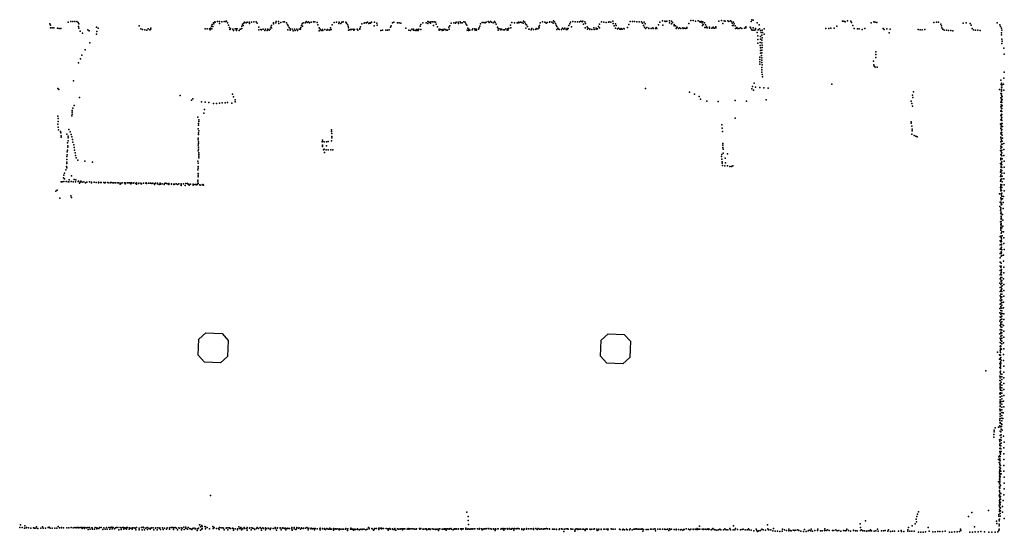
# Model space of a CAD drawing. Header units: millimetres. Extents: x -7648 to 12522, y 5832 to 17633.
# Tile 4 of 4: x 2444 to 12522, y 12366 to 17618. Entities that reach past the tile are written whole.
import ezdxf

# ---------------------------------------------------------------- set-up
doc = ezdxf.new("R2010")
doc.units = ezdxf.units.MM
doc.layers.add('P', color=9, linetype='Continuous')
doc.layers.add('PANOS', color=10, linetype='Continuous')

msp = doc.modelspace()

# ---------------------------------------------------------------- linework, layer by layer
at = {"layer": 'P'}
for p in [(2752, 17577), (2760, 17563), (2776, 17536), (2941, 17592), (2969, 17601), (2987, 17598), (3009, 17600), (3028, 17598), (3042, 17590), (3046, 17548), (3049, 17574), (3231, 17540), (3667, 17554), (4407, 17552), (4415, 17569), (4421, 17548), (4427, 17584), (4432, 17574), (4443, 17596), (4446, 17592), (4467, 17600), (4490, 17598), (4490, 17580), (4513, 17596), (4537, 17598), (4549, 17600), (4561, 17602), (4572, 17585), (4582, 17562), (4592, 17539), (4718, 17553), (4724, 17571), (4732, 17560), (4737, 17583), (4746, 17591), (4761, 17584), (4771, 17594), (4794, 17594), (4796, 17578), (4818, 17593), (4842, 17597), (4865, 17597), (4875, 17582), (4893, 17541), (5014, 17541), (5021, 17558), (5041, 17577), (5042, 17584), (5065, 17585), (5069, 17600), (5093, 17598), (5095, 17580), (5116, 17590), (5141, 17595), (5153, 17595), (5176, 17584), (5184, 17570), (5193, 17554), (5201, 17538), (5323, 17539), (5327, 17558), (5334, 17574), (5339, 17551), (5346, 17585), (5365, 17587), (5377, 17598), (5388, 17588), (5401, 17595), (5411, 17587), (5426, 17593), (5452, 17596), (5465, 17596), (5489, 17588), (5494, 17564), (5626, 17536), (5642, 17565), (5663, 17588), (5687, 17593), (5712, 17578), (5713, 17591), (5732, 17578), (5740, 17591), (5754, 17595), (5781, 17594), (5789, 17582), (5798, 17569), (5805, 17553), (5933, 17543), (5945, 17576), (5969, 17582), (5975, 17585), (5993, 17586), (6003, 17594), (6016, 17580), (6029, 17587), (6033, 17582), (6046, 17593), (6072, 17554), (6074, 17592), (6099, 17583), (6103, 17562), (6239, 17541), (6246, 17555), (6260, 17584), (6273, 17591), (6311, 17584), (6327, 17586), (6346, 17582), (6544, 17551), (6549, 17570), (6570, 17587), (6603, 17585), (6621, 17579), (6622, 17599), (6634, 17592), (6650, 17583), (6653, 17596), (6670, 17596), (6678, 17560), (6687, 17596), (6701, 17591), (6706, 17573), (6719, 17544), (6836, 17542), (6845, 17556), (6861, 17581), (6887, 17587), (6903, 17582), (6912, 17592), (6931, 17593), (6934, 17580), (6952, 17596), (6959, 17586), (6973, 17587), (6989, 17597), (7003, 17591), (7011, 17577), (7019, 17563), (7155, 17552), (7159, 17575), (7179, 17590), (7193, 17590), (7210, 17586), (7220, 17591), (7240, 17598), (7248, 17588), (7263, 17601), (7273, 17591), (7289, 17585), (7303, 17601), (7312, 17588), (7320, 17573), (7333, 17541), (7466, 17561), (7483, 17589), (7509, 17586), (7535, 17585), (7547, 17586), (7548, 17593), (7560, 17588), (7571, 17594), (7585, 17590), (7599, 17583), (7602, 17603), (7614, 17593), (7622, 17577), (7630, 17564), (7640, 17549), (7757, 17544), (7765, 17558), (7771, 17585), (7794, 17595), (7819, 17593), (7834, 17581), (7844, 17590), (7868, 17593), (7871, 17595), (7892, 17594), (7906, 17583), (7907, 17606), (7919, 17595), (7928, 17579), (7935, 17563), (7943, 17547), (8065, 17559), (8074, 17576), (8083, 17593), (8093, 17546), (8106, 17600), (8130, 17595), (8154, 17597), (8175, 17596), (8188, 17602), (8201, 17595), (8208, 17603), (8215, 17573), (8228, 17596), (8231, 17536), (8237, 17580), (8251, 17546), (8368, 17549), (8377, 17536), (8378, 17572), (8400, 17595), (8424, 17592), (8447, 17589), (8470, 17592), (8477, 17595), (8494, 17594), (8516, 17604), (8518, 17579), (8529, 17556), (8542, 17577), (8548, 17558), (8666, 17537), (8679, 17570), (8692, 17598), (8715, 17600), (8738, 17599), (8762, 17597), (8785, 17597), (8809, 17597), (8819, 17583), (8828, 17560), (8836, 17591), (8839, 17542), (8845, 17574), (8863, 17539), (8924, 17536), (8958, 17537), (8981, 17564), (8997, 17594), (9022, 17605), (9028, 17562), (9046, 17604), (9057, 17598), (9069, 17603), (9094, 17606), (9095, 17586), (9115, 17576), (9117, 17604), (9127, 17590), (9142, 17570), (9144, 17565), (9144, 17554), (9155, 17555), (9169, 17541), (9172, 17540), (9199, 17536), (9274, 17538), (9294, 17580), (9313, 17608), (9338, 17608), (9361, 17602), (9388, 17607), (9404, 17601), (9409, 17594), (9422, 17600), (9431, 17584), (9432, 17560), (9435, 17597), (9439, 17569), (9455, 17585), (9456, 17538), (9462, 17564), (9472, 17538), (9475, 17547), (9506, 17542), (9542, 17540), (9569, 17543), (9601, 17602), (9629, 17610), (9642, 17578), (9653, 17606), (9666, 17604), (9693, 17607), (9702, 17600), (9719, 17605), (9729, 17599), (9737, 17583), (9741, 17560), (9748, 17558), (9749, 17594), (9757, 17574), (9767, 17554), (9785, 17539), (9821, 17536), (9875, 17543), (9922, 17541), (9931, 17600), (9937, 17618), (9950, 17613), (9993, 17587), (10014, 17566), (10809, 17550), (10865, 17604), (10881, 17603), (10893, 17596), (10918, 17605), (10951, 17603), (10959, 17590), (10972, 17558), (11158, 17587), (11185, 17596), (11199, 17591), (11216, 17588), (11800, 17590), (11827, 17594), (11850, 17594), (11874, 17572), (11880, 17554), (12101, 17581), (12132, 17587), (12174, 17579), (12182, 17563), (12448, 17587), (12477, 17564), (12484, 17547), (2761, 17534), (2793, 17533), (2830, 17530), (2848, 17529), (2866, 17527), (3051, 17530), (3064, 17500), (3088, 17480), (3141, 17514), (3154, 17505), (3229, 17470), (3233, 17497), (3246, 17532), (3684, 17523), (3702, 17518), (3725, 17515), (3745, 17511), (3760, 17523), (3776, 17514), (3782, 17519), (3787, 17531), (4341, 17524), (4364, 17524), (4387, 17525), (4393, 17515), (4402, 17532), (4409, 17525), (4594, 17517), (4602, 17523), (4625, 17521), (4634, 17507), (4648, 17524), (4660, 17525), (4663, 17507), (4671, 17524), (4690, 17507), (4701, 17520), (4705, 17520), (4717, 17527), (4892, 17515), (4913, 17517), (4918, 17515), (4936, 17522), (4952, 17507), (4960, 17520), (4977, 17507), (4983, 17520), (4998, 17511), (5007, 17522), (5021, 17534), (5189, 17513), (5211, 17525), (5213, 17511), (5233, 17520), (5243, 17505), (5257, 17520), (5264, 17506), (5282, 17521), (5286, 17508), (5306, 17521), (5314, 17524), (5319, 17522), (5509, 17534), (5509, 17505), (5518, 17521), (5529, 17506), (5542, 17518), (5548, 17507), (5567, 17516), (5589, 17509), (5593, 17516), (5610, 17509), (5618, 17514), (5632, 17518), (5809, 17509), (5811, 17535), (5824, 17513), (5830, 17518), (5841, 17517), (5858, 17521), (5864, 17512), (5871, 17519), (5899, 17521), (5904, 17510), (5927, 17528), (5927, 17522), (6142, 17507), (6157, 17509), (6192, 17510), (6208, 17511), (6225, 17514), (6395, 17532), (6426, 17511), (6443, 17508), (6458, 17522), (6474, 17521), (6476, 17509), (6493, 17506), (6504, 17518), (6508, 17507), (6519, 17516), (6524, 17508), (6530, 17522), (6551, 17517), (6736, 17520), (6736, 17512), (6752, 17518), (6767, 17508), (6769, 17518), (6781, 17509), (6788, 17520), (6805, 17519), (6809, 17512), (6824, 17511), (6841, 17520), (7023, 17510), (7030, 17530), (7038, 17508), (7042, 17522), (7050, 17511), (7075, 17515), (7081, 17523), (7101, 17524), (7105, 17510), (7117, 17520), (7118, 17511), (7140, 17521), (7146, 17534), (7341, 17529), (7342, 17512), (7358, 17524), (7367, 17513), (7376, 17521), (7393, 17513), (7406, 17514), (7420, 17524), (7432, 17510), (7441, 17523), (7443, 17515), (7451, 17532), (7471, 17533), (7625, 17532), (7654, 17521), (7658, 17522), (7680, 17515), (7686, 17527), (7703, 17517), (7728, 17516), (7732, 17528), (7749, 17525), (7761, 17534), (7942, 17516), (7951, 17532), (7964, 17522), (7966, 17517), (7989, 17519), (8000, 17532), (8012, 17520), (8024, 17531), (8036, 17517), (8048, 17529), (8048, 17516), (8057, 17526), (8255, 17520), (8261, 17531), (8278, 17519), (8280, 17524), (8301, 17519), (8319, 17534), (8324, 17519), (8344, 17531), (8346, 17520), (8358, 17525), (8541, 17532), (8564, 17523), (8573, 17532), (8587, 17521), (8598, 17522), (8599, 17528), (8609, 17522), (8628, 17527), (8632, 17523), (8849, 17526), (8882, 17530), (8883, 17527), (8906, 17527), (8929, 17526), (8953, 17526), (8964, 17529), (9163, 17528), (9187, 17527), (9211, 17528), (9232, 17533), (9235, 17528), (9247, 17531), (9258, 17527), (9272, 17531), (9479, 17534), (9504, 17532), (9528, 17531), (9542, 17535), (9554, 17532), (9569, 17535), (9769, 17527), (9780, 17532), (9795, 17527), (9809, 17529), (9835, 17529), (9862, 17531), (9877, 17535), (9929, 17530), (9935, 17515), (9949, 17512), (9950, 17535), (9961, 17512), (9975, 17514), (9977, 17526), (9992, 17488), (9999, 17452), (10002, 17514), (10016, 17523), (10026, 17445), (10027, 17506), (10032, 17488), (10041, 17459), (10042, 17512), (10048, 17488), (10063, 17470), (10065, 17524), (10694, 17527), (10726, 17526), (10747, 17531), (10780, 17530), (10986, 17528), (11019, 17525), (11036, 17523), (11067, 17518), (11094, 17528), (11281, 17526), (11292, 17516), (11319, 17524), (11343, 17484), (11355, 17520), (11640, 17516), (11661, 17515), (11682, 17513), (11708, 17517), (11884, 17535), (11892, 17520), (11906, 17510), (11929, 17510), (11951, 17508), (11973, 17507), (11995, 17504), (12193, 17526), (12205, 17515), (12227, 17511), (12251, 17509), (12276, 17508), (12492, 17530), (12492, 17483), (12494, 17462), (12496, 17510), (3162, 17380), (9999, 17414), (10000, 17376), (10024, 17383), (10024, 17355), (10027, 17417), (10040, 17381), (10041, 17407), (10042, 17433), (10044, 17357), (12496, 17373), (12498, 17420), (12500, 17398), (3079, 17253), (3115, 17310), (10019, 17235), (10025, 17329), (10025, 17303), (10025, 17275), (10038, 17252), (10039, 17304), (10039, 17279), (10043, 17332), (11206, 17289), (11207, 17260), (12518, 17327), (12522, 17265), (3045, 17177), (3066, 17218), (10018, 17209), (10020, 17186), (10021, 17163), (10039, 17228), (10041, 17203), (10041, 17178), (10043, 17155), (11184, 17194), (11186, 17157), (11191, 17141), (11208, 17232), (11221, 17133), (10040, 17128), (10040, 17103), (10041, 17079), (10045, 17057), (10047, 17034), (11199, 17131), (12519, 17080), (2996, 16992), (9944, 16935), (9963, 16968), (10757, 16956), (12488, 16998), (12489, 16953), (12494, 16966), (12495, 16947), (12496, 16955), (12515, 16957), (12517, 17019), (2834, 16912), (2843, 16902), (4087, 16842), (4622, 16854), (8850, 16913), (9300, 16874), (9352, 16854), (9399, 16832), (9939, 16908), (9956, 16896), (9974, 16925), (10018, 16923), (10062, 16919), (10106, 16917), (11581, 16846), (11592, 16878), (12473, 16904), (12487, 16862), (12492, 16925), (12492, 16892), (12493, 16905), (12493, 16846), (12494, 16886), (12494, 16861), (12498, 16925), (12499, 16832), (12516, 16896), (3000, 16738), (3056, 16822), (4203, 16794), (4217, 16807), (4305, 16775), (4344, 16772), (4379, 16770), (4429, 16759), (4460, 16760), (4489, 16763), (4517, 16765), (4546, 16766), (4572, 16769), (4614, 16761), (4633, 16828), (4648, 16798), (4650, 16778), (9414, 16802), (9478, 16784), (9593, 16779), (9766, 16789), (9884, 16784), (10083, 16798), (11568, 16784), (11576, 16759), (11581, 16733), (11587, 16819), (12486, 16816), (12488, 16772), (12490, 16746), (12492, 16805), (12492, 16785), (12495, 16827), (12496, 16769), (12499, 16801), (12499, 16739), (2836, 16631), (2976, 16632), (2980, 16669), (2980, 16651), (2982, 16687), (2988, 16710), (4329, 16660), (4336, 16698), (12486, 16636), (12487, 16726), (12488, 16682), (12490, 16688), (12491, 16632), (12492, 16651), (12493, 16728), (12493, 16709), (12496, 16708), (12498, 16677), (12498, 16647), (2836, 16546), (2837, 16574), (2839, 16604), (4267, 16619), (4274, 16537), (4275, 16556), (4276, 16574), (4279, 16593), (9631, 16541), (9767, 16610), (11570, 16573), (11570, 16557), (12483, 16546), (12486, 16591), (12490, 16556), (12490, 16538), (12492, 16613), (12493, 16596), (12497, 16616), (12498, 16585), (12501, 16555), (2837, 16518), (2842, 16490), (2863, 16473), (2866, 16460), (2867, 16429), (2927, 16444), (2948, 16494), (2961, 16469), (2970, 16443), (4271, 16500), (4274, 16442), (4275, 16460), (4276, 16479), (5634, 16473), (5636, 16488), (5639, 16453), (9634, 16506), (9636, 16472), (11575, 16527), (11576, 16446), (11578, 16496), (11579, 16480), (11601, 16432), (12486, 16502), (12486, 16457), (12490, 16520), (12490, 16446), (12492, 16466), (12493, 16485), (12498, 16494), (12498, 16463), (12500, 16434), (12502, 16525), (2867, 16415), (2934, 16356), (2936, 16327), (2940, 16377), (2941, 16424), (2941, 16409), (2977, 16417), (2986, 16391), (2989, 16362), (2998, 16336), (4271, 16387), (4272, 16405), (4272, 16331), (4273, 16348), (4275, 16366), (5541, 16367), (5542, 16383), (5542, 16334), (5542, 16330), (5543, 16369), (5561, 16368), (5583, 16368), (5583, 16327), (5602, 16370), (5637, 16376), (5638, 16422), (5638, 16407), (9640, 16351), (9641, 16331), (11616, 16426), (11629, 16418), (12488, 16413), (12488, 16410), (12488, 16368), (12489, 16393), (12492, 16376), (12493, 16341), (12499, 16373), (12500, 16343), (12502, 16404), (12518, 16349), (2929, 16232), (2930, 16263), (2934, 16281), (2936, 16313), (3001, 16309), (3006, 16282), (3012, 16255), (3016, 16228), (4271, 16276), (4273, 16312), (4275, 16292), (4277, 16237), (4278, 16255), (5544, 16317), (5553, 16283), (5561, 16293), (5564, 16257), (5581, 16284), (5601, 16285), (5630, 16285), (5650, 16285), (9631, 16237), (9641, 16310), (9645, 16290), (9646, 16249), (9688, 16245), (12483, 16278), (12485, 16323), (12485, 16234), (12488, 16303), (12490, 16322), (12491, 16270), (12491, 16236), (12492, 16253), (12497, 16312), (12497, 16282), (12498, 16253), (12517, 16288), (12518, 16228), (2926, 16187), (2926, 16158), (2928, 16217), (2928, 16144), (3021, 16201), (3039, 16177), (3112, 16167), (3190, 16157), (4268, 16168), (4272, 16149), (4276, 16219), (4276, 16201), (9627, 16215), (9631, 16189), (9633, 16161), (9635, 16148), (9666, 16200), (9667, 16150), (12484, 16146), (12485, 16190), (12487, 16181), (12488, 16199), (12489, 16149), (12489, 16132), (12495, 16133), (12497, 16223), (12497, 16163), (12499, 16194), (12521, 16167), (2895, 16025), (2902, 16044), (2916, 16080), (2924, 16113), (2926, 16100), (4269, 16079), (4271, 16113), (4271, 16096), (4271, 16043), (4271, 16025), (9639, 16124), (9663, 16120), (9689, 16120), (9713, 16115), (9730, 16113), (9744, 16120), (12483, 16057), (12485, 16079), (12486, 16063), (12486, 16030), (12489, 16102), (12490, 16114), (12496, 16104), (12497, 16074), (12498, 16045), (12519, 16107), (12521, 16046), (2867, 15957), (2878, 15956), (2893, 15997), (2897, 15959), (2901, 15988), (2919, 15959), (2941, 15958), (2946, 15957), (2952, 15978), (2970, 15960), (2973, 16018), (2993, 15957), (3003, 15981), (3014, 15957), (3019, 15977), (3041, 15961), (3046, 15965), (3057, 15944), (3064, 15955), (3070, 15965), (3084, 15954), (3102, 15956), (3118, 15946), (3132, 15954), (3158, 15956), (3178, 15954), (3180, 15947), (3206, 15954), (3226, 15950), (3250, 15953), (3251, 15945), (3271, 15950), (3279, 15950), (3304, 15951), (3312, 15946), (3317, 15946), (3321, 15951), (3347, 15949), (3349, 15948), (3369, 15947), (3372, 15949), (3379, 15950), (3397, 15947), (3405, 15948), (3421, 15948), (3428, 15946), (3447, 15945), (3457, 15945), (3471, 15944), (3472, 15933), (3479, 15941), (3492, 15946), (3516, 15946), (3522, 15948), (3524, 15944), (3525, 15935), (3545, 15947), (3554, 15948), (3569, 15945), (3580, 15936), (3581, 15946), (3590, 15947), (3605, 15943), (3613, 15947), (3632, 15941), (3641, 15945), (3641, 15934), (3659, 15939), (3663, 15944), (3685, 15943), (3686, 15937), (3691, 15936), (3712, 15944), (3734, 15944), (3737, 15945), (3741, 15938), (3762, 15943), (3767, 15943), (3782, 15942), (3796, 15940), (3808, 15944), (3823, 15928), (3824, 15937), (3835, 15944), (3854, 15935), (3856, 15943), (3873, 15928), (3881, 15943), (3884, 15933), (3902, 15935), (3923, 15929), (3927, 15940), (3939, 15942), (3954, 15935), (3967, 15937), (3970, 15929), (3972, 15939), (3998, 15935), (3998, 15934), (4023, 15933), (4023, 15928), (4029, 15932), (4047, 15935), (4060, 15930), (4072, 15937), (4096, 15928), (4097, 15936), (4121, 15936), (4145, 15938), (4161, 15938), (4169, 15932), (4188, 15932), (4194, 15932), (4218, 15932), (4218, 15924), (4224, 15930), (4241, 15931), (4252, 15929), (4258, 15927), (4265, 15932), (4266, 15957), (4268, 15974), (4270, 15938), (4271, 16008), (4288, 15926), (4312, 15926), (4318, 15929), (12483, 16013), (12484, 15963), (12485, 15979), (12485, 15969), (12485, 15931), (12485, 15925), (12489, 16013), (12496, 15927), (12498, 15986), (12499, 16016), (12499, 15957), (12516, 15986), (12519, 15925), (2815, 15861), (2826, 15872), (4097, 15918), (4138, 15920), (4178, 15923), (4290, 15923), (4326, 15921), (12473, 15835), (12483, 15897), (12486, 15865), (12487, 15914), (12487, 15881), (12490, 15834), (12494, 15868), (12496, 15897), (12496, 15839), (12521, 15865), (2854, 15790), (2968, 15813), (2974, 15797), (12480, 15748), (12487, 15749), (12488, 15792), (12489, 15771), (12490, 15739), (12491, 15787), (12492, 15820), (12495, 15726), (12497, 15810), (12502, 15781), (12512, 15744), (12514, 15805), (12477, 15704), (12484, 15662), (12487, 15691), (12487, 15675), (12488, 15691), (12488, 15634), (12489, 15645), (12490, 15721), (12491, 15630), (12505, 15623), (12512, 15684), (12484, 15546), (12489, 15583), (12489, 15573), (12489, 15552), (12489, 15529), (12489, 15522), (12490, 15599), (12491, 15605), (12493, 15577), (12506, 15563), (12486, 15518), (12487, 15489), (12487, 15460), (12488, 15476), (12488, 15461), (12490, 15431), (12490, 15431), (12491, 15507), (12497, 15487), (12498, 15443), (12508, 15504), (12515, 15443), (12479, 15353), (12480, 15397), (12488, 15401), (12488, 15341), (12490, 15386), (12490, 15357), (12492, 15346), (12493, 15374), (12500, 15404), (12516, 15383), (12518, 15324), (12478, 15310), (12478, 15222), (12480, 15266), (12489, 15282), (12490, 15268), (12490, 15224), (12491, 15239), (12492, 15317), (12492, 15313), (12493, 15231), (12494, 15289), (12495, 15260), (12519, 15264), (12478, 15135), (12479, 15179), (12491, 15194), (12491, 15122), (12495, 15203), (12515, 15204), (12515, 15144), (12478, 15049), (12479, 15092), (12487, 15078), (12487, 15020), (12489, 15092), (12490, 15049), (12493, 15060), (12493, 15032), (12516, 15084), (12517, 15024), (12477, 14918), (12479, 15005), (12481, 14962), (12486, 15006), (12487, 14977), (12489, 14949), (12489, 14935), (12494, 15004), (12495, 14947), (12496, 14976), (12498, 14918), (12514, 14964), (12479, 14875), (12480, 14832), (12484, 14835), (12486, 14906), (12489, 14878), (12490, 14850), (12497, 14862), (12498, 14833), (12499, 14890), (12518, 14905), (12518, 14845), (12479, 14788), (12480, 14745), (12485, 14737), (12486, 14807), (12486, 14779), (12487, 14765), (12497, 14777), (12497, 14749), (12498, 14805), (12498, 14720), (12515, 14725), (12516, 14785), (12476, 14615), (12477, 14658), (12478, 14702), (12485, 14681), (12486, 14709), (12486, 14667), (12487, 14638), (12498, 14692), (12498, 14664), (12498, 14636), (12514, 14666), (12477, 14528), (12478, 14572), (12484, 14542), (12485, 14568), (12485, 14513), (12487, 14596), (12489, 14610), (12497, 14579), (12497, 14523), (12498, 14551), (12499, 14608), (12516, 14545), (12517, 14605), (12478, 14485), (12478, 14442), (12485, 14499), (12485, 14471), (12485, 14444), (12486, 14416), (12496, 14438), (12497, 14467), (12498, 14495), (12515, 14485), (12517, 14426), (12476, 14399), (12478, 14312), (12479, 14356), (12484, 14347), (12485, 14375), (12485, 14333), (12486, 14402), (12496, 14326), (12497, 14354), (12498, 14410), (12498, 14382), (12516, 14366), (12452, 14213), (12478, 14269), (12478, 14226), (12483, 14278), (12483, 14250), (12483, 14237), (12484, 14306), (12485, 14269), (12493, 14241), (12496, 14298), (12515, 14306), (12517, 14247), (12472, 14185), (12474, 14139), (12476, 14182), (12481, 14140), (12482, 14209), (12482, 14181), (12482, 14154), (12482, 14112), (12487, 14157), (12491, 14129), (12514, 14127), (12515, 14187), (12333, 14020), (12475, 14053), (12476, 14096), (12482, 14086), (12482, 14017), (12483, 14058), (12483, 14044), (12483, 14044), (12484, 14072), (12485, 14100), (12518, 14068), (12475, 13965), (12475, 13922), (12478, 14008), (12481, 13961), (12481, 13948), (12481, 13920), (12482, 13989), (12495, 13987), (12496, 13931), (12497, 13959), (12517, 13948), (12518, 14008), (12478, 13879), (12478, 13835), (12479, 13892), (12479, 13864), (12480, 13850), (12482, 13822), (12489, 13903), (12496, 13847), (12496, 13819), (12497, 13874), (12516, 13889), (12516, 13829), (12477, 13792), (12478, 13753), (12479, 13749), (12479, 13725), (12480, 13781), (12482, 13794), (12495, 13762), (12496, 13734), (12497, 13791), (12515, 13709), (12517, 13769), (12477, 13627), (12478, 13706), (12478, 13683), (12479, 13697), (12479, 13663), (12479, 13655), (12479, 13620), (12479, 13612), (12496, 13706), (12496, 13649), (12497, 13678), (12497, 13621), (12517, 13650), (12476, 13528), (12476, 13513), (12478, 13556), (12479, 13576), (12480, 13584), (12480, 13533), (12495, 13564), (12495, 13536), (12495, 13508), (12496, 13593), (12508, 13531), (12512, 13590), (12417, 13411), (12427, 13438), (12464, 13444), (12477, 13456), (12479, 13490), (12479, 13446), (12480, 13484), (12491, 13423), (12493, 13451), (12494, 13479), (12496, 13471), (12500, 13411), (12414, 13369), (12414, 13341), (12417, 13397), (12473, 13313), (12478, 13403), (12478, 13316), (12479, 13359), (12487, 13394), (12489, 13309), (12491, 13366), (12491, 13337), (12513, 13352), (12475, 13225), (12476, 13297), (12476, 13268), (12477, 13254), (12481, 13272), (12481, 13229), (12487, 13252), (12488, 13223), (12489, 13280), (12518, 13231), (12519, 13291), (12463, 13112), (12466, 13141), (12474, 13151), (12476, 13106), (12477, 13195), (12477, 13120), (12478, 13180), (12479, 13142), (12480, 13185), (12484, 13167), (12490, 13195), (12518, 13171), (12518, 13111), (12469, 13083), (12474, 13032), (12475, 13076), (12475, 13061), (12476, 13001), (12477, 13011), (12478, 13098), (12480, 13054), (12482, 13023), (12484, 13052), (12518, 13051), (12473, 12941), (12473, 12909), (12474, 12986), (12474, 12971), (12476, 12955), (12476, 12909), (12477, 12924), (12480, 12966), (12481, 12937), (12486, 12994), (12489, 12965), (12518, 12991), (12521, 12931), (12462, 12883), (12472, 12833), (12473, 12822), (12474, 12864), (12475, 12817), (12476, 12894), (12477, 12879), (12477, 12835), (12483, 12850), (12519, 12811), (12521, 12871), (4396, 12742), (12470, 12740), (12472, 12787), (12474, 12793), (12474, 12792), (12474, 12749), (12475, 12770), (12475, 12722), (12477, 12703), (12482, 12734), (12482, 12705), (12485, 12763), (12518, 12750), (12471, 12645), (12472, 12692), (12473, 12676), (12474, 12626), (12477, 12660), (12481, 12647), (12481, 12615), (12482, 12676), (12482, 12616), (12505, 12631), (12511, 12691), (7021, 12573), (7033, 12529), (11621, 12501), (11625, 12527), (11633, 12552), (11645, 12576), (12156, 12529), (12191, 12568), (12360, 12588), (12466, 12533), (12467, 12549), (12469, 12499), (12472, 12595), (12473, 12578), (12474, 12501), (12478, 12530), (12480, 12559), (12482, 12587), (12502, 12571), (12522, 12508), (2444, 12416), (2452, 12443), (2469, 12414), (2493, 12410), (2497, 12433), (2510, 12413), (2514, 12415), (2534, 12411), (2558, 12409), (2587, 12413), (2597, 12409), (2608, 12409), (2616, 12423), (2631, 12405), (2660, 12410), (2679, 12421), (2684, 12409), (2708, 12409), (2737, 12414), (2746, 12419), (2757, 12410), (2777, 12407), (2802, 12409), (2825, 12410), (2838, 12425), (2851, 12413), (2871, 12414), (2873, 12413), (2894, 12413), (2925, 12411), (2927, 12411), (2947, 12411), (2970, 12414), (2990, 12412), (3007, 12416), (3021, 12413), (3033, 12415), (3043, 12415), (3051, 12413), (3063, 12415), (3075, 12417), (3085, 12404), (3092, 12416), (3108, 12404), (3111, 12415), (3129, 12413), (3140, 12415), (3145, 12396), (3159, 12415), (3167, 12397), (3182, 12411), (3185, 12411), (3190, 12398), (3211, 12400), (3215, 12414), (3232, 12411), (3233, 12402), (3236, 12409), (3255, 12404), (3260, 12414), (3278, 12415), (3305, 12413), (3306, 12412), (3318, 12397), (3331, 12414), (3341, 12399), (3358, 12416), (3365, 12400), (3374, 12414), (3387, 12420), (3389, 12402), (3400, 12416), (3414, 12403), (3424, 12413), (3434, 12417), (3449, 12414), (3474, 12414), (3481, 12413), (3482, 12396), (3500, 12415), (3508, 12416), (3509, 12397), (3521, 12412), (3527, 12410), (3538, 12397), (3540, 12416), (3547, 12414), (3564, 12398), (3569, 12412), (3569, 12406), (3575, 12408), (3591, 12410), (3595, 12397), (3599, 12411), (3616, 12412), (3622, 12409), (3625, 12407), (3640, 12414), (3667, 12408), (3692, 12414), (3707, 12418), (3714, 12411), (3734, 12408), (3749, 12415), (3765, 12410), (3779, 12397), (3786, 12410), (3794, 12413), (3809, 12412), (3833, 12409), (3837, 12411), (3858, 12412), (3874, 12407), (3879, 12411), (3907, 12412), (3914, 12396), (3925, 12408), (3927, 12410), (3945, 12397), (3955, 12411), (3976, 12411), (3977, 12399), (3993, 12416), (4003, 12414), (4010, 12416), (4023, 12411), (4034, 12415), (4050, 12409), (4072, 12412), (4076, 12409), (4097, 12411), (4106, 12408), (4125, 12420), (4126, 12396), (4145, 12419), (4145, 12405), (4161, 12397), (4170, 12416), (4185, 12405), (4188, 12403), (4195, 12402), (4215, 12404), (4221, 12407), (4237, 12409), (4241, 12403), (4247, 12403), (4267, 12403), (4275, 12407), (4283, 12443), (4289, 12443), (4296, 12423), (4308, 12435), (4310, 12399), (4313, 12426), (4313, 12406), (4338, 12426), (4345, 12422), (4347, 12403), (4364, 12415), (4386, 12403), (4421, 12424), (4423, 12404), (4429, 12405), (4434, 12416), (4460, 12405), (4479, 12406), (4490, 12416), (4506, 12411), (4524, 12413), (4531, 12408), (4557, 12408), (4560, 12413), (4577, 12411), (4591, 12411), (4596, 12408), (4602, 12406), (4621, 12409), (4629, 12404), (4649, 12403), (4675, 12402), (4687, 12422), (4695, 12406), (4702, 12406), (4709, 12416), (4721, 12404), (4728, 12402), (4740, 12415), (4747, 12404), (4768, 12405), (4771, 12414), (4795, 12407), (4800, 12412), (4820, 12413), (4827, 12409), (4842, 12405), (4869, 12405), (4876, 12417), (4890, 12404), (4906, 12415), (4917, 12406), (4934, 12413), (4938, 12405), (4961, 12412), (4966, 12405), (4986, 12409), (4988, 12404), (5009, 12404), (5015, 12408), (5037, 12406), (5058, 12416), (5059, 12405), (5080, 12407), (5082, 12413), (5109, 12407), (5111, 12412), (5131, 12407), (5138, 12411), (5146, 12407), (5154, 12405), (5165, 12410), (5169, 12406), (5183, 12406), (5187, 12407), (5192, 12404), (5206, 12406), (5231, 12417), (5231, 12403), (5254, 12414), (5254, 12403), (5271, 12396), (5278, 12402), (5281, 12414), (5297, 12410), (5304, 12413), (5318, 12400), (5328, 12411), (5330, 12408), (5347, 12406), (5350, 12409), (5370, 12409), (5383, 12414), (5397, 12404), (5404, 12410), (5423, 12402), (5428, 12410), (5440, 12402), (5447, 12406), (5464, 12404), (5468, 12404), (5489, 12403), (5490, 12402), (5516, 12403), (5521, 12407), (5542, 12406), (5543, 12403), (5563, 12405), (5563, 12399), (5587, 12404), (5603, 12400), (5608, 12399), (5618, 12409), (5624, 12399), (5635, 12399), (5656, 12405), (5664, 12398), (5675, 12403), (5683, 12397), (5694, 12402), (5711, 12398), (5715, 12402), (5731, 12397), (5735, 12400), (5753, 12398), (5760, 12398), (5780, 12397), (5783, 12404), (5800, 12397), (5802, 12402), (5831, 12397), (5835, 12407), (5839, 12400), (5841, 12397), (5851, 12397), (5856, 12398), (5875, 12398), (5902, 12402), (5904, 12396), (5937, 12399), (5955, 12398), (5969, 12397), (5971, 12397), (6002, 12397), (6015, 12414), (6020, 12402), (6022, 12407), (6050, 12406), (6053, 12403), (6074, 12405), (6092, 12404), (6097, 12406), (6120, 12407), (6132, 12407), (6147, 12402), (6148, 12407), (6165, 12406), (6169, 12405), (6194, 12405), (6196, 12404), (6211, 12403), (6223, 12402), (6230, 12405), (6234, 12402), (6240, 12400), (6259, 12403), (6283, 12405), (6312, 12401), (6321, 12400), (6337, 12403), (6337, 12400), (6356, 12403), (6364, 12403), (6377, 12403), (6387, 12403), (6409, 12399), (6419, 12404), (6428, 12397), (6432, 12403), (6434, 12402), (6449, 12402), (6461, 12403), (6478, 12401), (6487, 12399), (6502, 12399), (6504, 12402), (6505, 12403), (6535, 12404), (6539, 12399), (6546, 12401), (6549, 12404), (6571, 12399), (6582, 12400), (6596, 12402), (6603, 12403), (6627, 12403), (6627, 12400), (6642, 12403), (6667, 12401), (6679, 12399), (6695, 12397), (6715, 12397), (6727, 12399), (6740, 12401), (6744, 12401), (6768, 12400), (6779, 12397), (6791, 12399), (6792, 12401), (6801, 12401), (6818, 12401), (6826, 12401), (6841, 12400), (6842, 12401), (6858, 12404), (6864, 12399), (6890, 12402), (6897, 12401), (6899, 12399), (6912, 12400), (6913, 12402), (6931, 12397), (6933, 12401), (6957, 12401), (6967, 12403), (6980, 12401), (6984, 12403), (7010, 12408), (7010, 12399), (7011, 12399), (7027, 12400), (7034, 12487), (7035, 12402), (7039, 12445), (7047, 12399), (7055, 12400), (7065, 12401), (7076, 12400), (7082, 12403), (7098, 12402), (7101, 12403), (7129, 12401), (7146, 12400), (7150, 12404), (7170, 12403), (7187, 12400), (7199, 12402), (7206, 12401), (7219, 12403), (7224, 12404), (7245, 12404), (7247, 12401), (7267, 12403), (7274, 12399), (7295, 12402), (7297, 12398), (7314, 12402), (7317, 12400), (7338, 12401), (7342, 12402), (7368, 12400), (7378, 12404), (7386, 12401), (7400, 12405), (7413, 12401), (7433, 12405), (7436, 12397), (7439, 12400), (7458, 12404), (7465, 12400), (7479, 12400), (7484, 12404), (7501, 12401), (7509, 12404), (7524, 12402), (7536, 12405), (7546, 12404), (7558, 12402), (7583, 12401), (7584, 12396), (7607, 12402), (7607, 12397), (7631, 12399), (7633, 12404), (7653, 12401), (7657, 12403), (7676, 12402), (7680, 12402), (7700, 12403), (7704, 12404), (7728, 12405), (7750, 12404), (7766, 12397), (7772, 12400), (7785, 12401), (7801, 12399), (7805, 12397), (7811, 12403), (7824, 12401), (7835, 12405), (7846, 12401), (7866, 12403), (7868, 12400), (7896, 12397), (7903, 12399), (7918, 12400), (7940, 12399), (7940, 12396), (7967, 12396), (7969, 12401), (7989, 12401), (7995, 12398), (8017, 12400), (8022, 12400), (8038, 12401), (8050, 12401), (8059, 12400), (8086, 12401), (8090, 12397), (8107, 12400), (8134, 12400), (8147, 12401), (8161, 12400), (8167, 12399), (8180, 12398), (8186, 12397), (8207, 12397), (8216, 12399), (8233, 12396), (8240, 12398), (8248, 12401), (8253, 12399), (8279, 12397), (8290, 12396), (8299, 12398), (8320, 12399), (8326, 12401), (8351, 12400), (8371, 12399), (8395, 12396), (8397, 12399), (8423, 12398), (8428, 12399), (8448, 12398), (8461, 12400), (8468, 12400), (8499, 12401), (8506, 12397), (8518, 12399), (8538, 12399), (8584, 12397), (8621, 12397), (8654, 12400), (8691, 12402), (8731, 12397), (8741, 12397), (8750, 12401), (8757, 12401), (8764, 12398), (8777, 12400), (8783, 12398), (8803, 12398), (8809, 12399), (8814, 12403), (8830, 12396), (8873, 12396), (8876, 12396), (8902, 12398), (8907, 12400), (8928, 12400), (8946, 12402), (8949, 12400), (8976, 12398), (8996, 12399), (9001, 12399), (9024, 12399), (9045, 12400), (9073, 12400), (9094, 12401), (9115, 12398), (9165, 12397), (9216, 12396), (9238, 12396), (9246, 12396), (9266, 12401), (9289, 12399), (9312, 12399), (9336, 12396), (9339, 12400), (9358, 12399), (9378, 12404), (9382, 12396), (9396, 12400), (9403, 12429), (9405, 12397), (9428, 12399), (9443, 12400), (9460, 12398), (9483, 12399), (9491, 12403), (9501, 12397), (9540, 12404), (9611, 12400), (9662, 12401), (9713, 12405), (9749, 12434), (9771, 12405), (9849, 12399), (9902, 12403), (9981, 12398), (10040, 12400), (10097, 12443), (10103, 12401), (10161, 12404), (10250, 12397), (10315, 12399), (10545, 12397), (10615, 12400), (10685, 12402), (10910, 12397), (11047, 12453), (11049, 12414), (11102, 12484), (11223, 12397), (11541, 12416), (11578, 12433), (11609, 12452), (11622, 12475), (11743, 12414), (12074, 12400), (12217, 12421), (12441, 12479), (12444, 12457), (12468, 12483), (12468, 12433), (12468, 12399), (12469, 12448), (3296, 12395), (3458, 12393), (3634, 12392), (3668, 12390), (3697, 12390), (3723, 12393), (3751, 12395), (3818, 12393), (3852, 12393), (3884, 12394), (4018, 12395), (4059, 12393), (4101, 12390), (4205, 12395), (4260, 12386), (4294, 12389), (4487, 12395), (4536, 12392), (4576, 12393), (4634, 12388), (4674, 12390), (4716, 12393), (4772, 12388), (4813, 12391), (4852, 12395), (4918, 12388), (4960, 12392), (5007, 12394), (5071, 12389), (5119, 12391), (5167, 12393), (5233, 12389), (5398, 12393), (5462, 12391), (5518, 12393), (5574, 12394), (5656, 12388), (5714, 12391), (5799, 12384), (5860, 12387), (5864, 12394), (5874, 12395), (5884, 12395), (5921, 12390), (5927, 12395), (5948, 12395), (5986, 12392), (6065, 12389), (6073, 12395), (6121, 12395), (6217, 12389), (6267, 12395), (6282, 12395), (6295, 12389), (6362, 12392), (6610, 12393), (6647, 12394), (6701, 12395), (6731, 12383), (6809, 12387), (6881, 12392), (6966, 12394), (7179, 12391), (7309, 12383), (7399, 12387), (7502, 12387), (7601, 12390), (7702, 12394), (7742, 12395), (8014, 12376), (8126, 12379), (8129, 12393), (8158, 12395), (8233, 12384), (8355, 12386), (8369, 12392), (8464, 12393), (8588, 12395), (8589, 12394), (8615, 12390), (8635, 12391), (8661, 12390), (8687, 12390), (8712, 12392), (8822, 12377), (8856, 12394), (8953, 12381), (9057, 12394), (9088, 12385), (9104, 12395), (9144, 12394), (9163, 12390), (9187, 12395), (9208, 12391), (9233, 12388), (9304, 12393), (9369, 12395), (9438, 12395), (9470, 12395), (9494, 12395), (9520, 12393), (9527, 12395), (9552, 12395), (9562, 12391), (9580, 12388), (9596, 12392), (9622, 12392), (9649, 12391), (9674, 12392), (9692, 12391), (9718, 12393), (9746, 12393), (9765, 12391), (9792, 12394), (9823, 12390), (9839, 12394), (9871, 12390), (9891, 12390), (9909, 12393), (9932, 12388), (9957, 12382), (9988, 12383), (9995, 12376), (10010, 12381), (10028, 12385), (10054, 12392), (10079, 12389), (10108, 12392), (10111, 12390), (10133, 12390), (10153, 12380), (10176, 12379), (10200, 12379), (10226, 12376), (10247, 12379), (10272, 12390), (10292, 12383), (10318, 12382), (10333, 12386), (10342, 12382), (10361, 12388), (10376, 12386), (10388, 12387), (10410, 12393), (10418, 12383), (10438, 12377), (10467, 12375), (10476, 12394), (10493, 12375), (10513, 12382), (10523, 12389), (10540, 12382), (10559, 12378), (10582, 12383), (10610, 12383), (10641, 12382), (10656, 12382), (10682, 12385), (10700, 12384), (10713, 12393), (10728, 12385), (10762, 12383), (10776, 12385), (10797, 12393), (10811, 12382), (10827, 12383), (10849, 12378), (10876, 12383), (10894, 12381), (10904, 12386), (10926, 12383), (10949, 12379), (10978, 12383), (10980, 12389), (11000, 12380), (11016, 12381), (11050, 12383), (11061, 12391), (11073, 12380), (11091, 12380), (11113, 12378), (11129, 12380), (11146, 12381), (11152, 12390), (11164, 12382), (11189, 12379), (11207, 12380), (11230, 12378), (11266, 12381), (11285, 12382), (11304, 12383), (11331, 12379), (11337, 12391), (11357, 12376), (11377, 12377), (11397, 12377), (11440, 12379), (11466, 12383), (11469, 12375), (11492, 12374), (11533, 12392), (11533, 12377), (11554, 12379), (11576, 12379), (11600, 12379), (11643, 12368), (11669, 12367), (11693, 12368), (11714, 12370), (11752, 12379), (11791, 12371), (11816, 12372), (11841, 12373), (11862, 12376), (11888, 12376), (11915, 12377), (11960, 12367), (11984, 12369), (12011, 12371), (12039, 12371), (12063, 12374), (12077, 12383), (12168, 12367), (12197, 12369), (12225, 12370), (12253, 12372), (12283, 12374), (12319, 12372), (12365, 12366), (12396, 12367), (12430, 12367), (12456, 12372), (12466, 12385)]:
    msp.add_point(p, dxfattribs=at)
at = {"layer": 'PANOS'}
for points in [[(4575, 14248), (4570, 14166), (4500, 14102), (4417, 14106), (4335, 14110), (4271, 14180), (4275, 14263), (4279, 14346), (4349, 14410), (4432, 14406), (4515, 14402), (4579, 14331), (4575, 14248)], [(8692, 14241), (8689, 14158), (8619, 14093), (8536, 14097), (8454, 14100), (8389, 14170), (8392, 14252), (8396, 14335), (8466, 14400), (8548, 14396), (8631, 14393), (8696, 14324), (8692, 14241)]]:
    msp.add_lwpolyline(points, dxfattribs=at)

doc.saveas('drawing.dxf')
